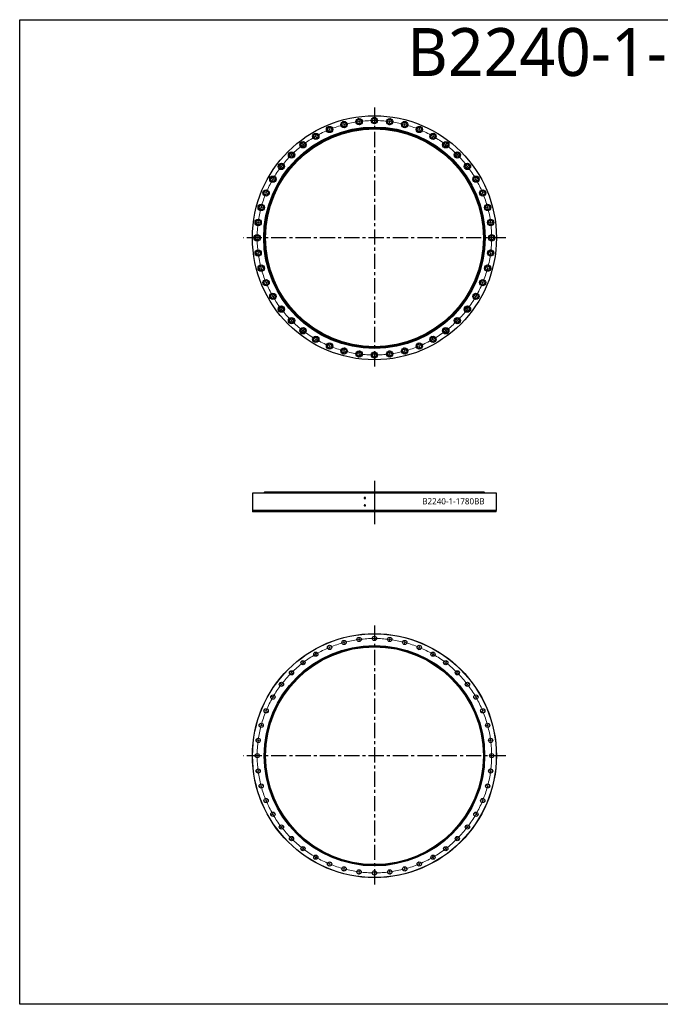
# Model space of a CAD drawing. Header units: millimetres. Extents: x 380 to 9724, y 8925 to 16107.
# Tile 1 of 3: x 380 to 5052, y 8925 to 16107. Entities that reach past the tile are written whole.
import ezdxf

# ---------------------------------------------------------------- set-up
doc = ezdxf.new("R2010")
doc.units = ezdxf.units.MM
doc.header["$LTSCALE"] = 50
doc.linetypes.add('CENTER', pattern=[10.16, 6.35, -1.27, 1.27, -1.27])

msp = doc.modelspace()

# ---------------------------------------------------------------- linework, layer by layer
at = {"linetype": 'CENTER', "ltscale": 0.35}
for p, q in [((2967.1, 15466.9), (2967.1, 13566)), ((3924.7, 14516.5), (2009.6, 14516.5)), ((2967.1, 11688.8), (2967.1, 9787.9)), ((3924.7, 10738.4), (2009.6, 10738.4))]:
    msp.add_line(p, q, dxfattribs=at)
at = {"color": 0, "linetype": 'Continuous', "lineweight": 18}
for p, q in [((2854.9, 15369.1), (2852.2, 15389.4)), ((2967.1, 15376.5), (2967.1, 15397)), ((2967.1, 15371.5), (2967.1, 15374)), ((2967.1, 15371.5), (2967.1, 15369)), ((3079.4, 15369.1), (3082.1, 15389.4)), ((2638, 15311), (2630.2, 15329.9)), ((2639.9, 15306.4), (2639, 15308.7)), ((2639.9, 15306.4), (2640.9, 15304.1)), ((2641.9, 15301.8), (2649.7, 15282.8)), ((2744.5, 15347.2), (2739.2, 15367)), ((2745.8, 15342.3), (2745.2, 15344.7)), ((2745.8, 15342.3), (2746.5, 15339.9)), ((2747.1, 15337.5), (2752.4, 15317.7)), ((2855.5, 15364.1), (2855.2, 15366.6)), ((2855.5, 15364.1), (2855.9, 15361.7)), ((2856.2, 15359.2), (2858.9, 15338.9)), ((2967.1, 15366.5), (2967.1, 15346)), ((3078.1, 15359.2), (3075.4, 15338.9)), ((3078.7, 15364.1), (3078.4, 15361.7)), ((3078.7, 15364.1), (3079.1, 15366.6)), ((3187.1, 15337.5), (3181.8, 15317.7)), ((3188.4, 15342.3), (3187.8, 15339.9)), ((3188.4, 15342.3), (3189.1, 15344.7)), ((3189.7, 15347.2), (3195, 15367)), ((3292.4, 15301.8), (3284.6, 15282.8)), ((3294.3, 15306.4), (3293.4, 15304.1)), ((3294.3, 15306.4), (3295.3, 15308.7)), ((3296.2, 15311), (3304.1, 15329.9)), ((2537.1, 15261.2), (2526.9, 15279)), ((2539.6, 15256.9), (2538.4, 15259.1)), ((2539.6, 15256.9), (2540.9, 15254.7)), ((2542.1, 15252.6), (2552.4, 15234.8)), ((3392.1, 15252.6), (3381.9, 15234.8)), ((3394.6, 15256.9), (3393.4, 15254.7)), ((3394.6, 15256.9), (3395.9, 15259.1)), ((3397.1, 15261.2), (3407.4, 15279)), ((2443.6, 15198.7), (2431.1, 15215)), ((2446.6, 15194.8), (2445.1, 15196.8)), ((2446.6, 15194.8), (2448.2, 15192.8)), ((2449.7, 15190.8), (2462.2, 15174.5)), ((3484.6, 15190.8), (3472.1, 15174.5)), ((3487.6, 15194.8), (3486.1, 15192.8)), ((3487.6, 15194.8), (3489.1, 15196.8)), ((3490.7, 15198.7), (3503.1, 15215)), ((2359, 15124.6), (2344.5, 15139.1)), ((2362.6, 15121), (2360.8, 15122.8)), ((2362.6, 15121), (2364.3, 15119.3)), ((2366.1, 15117.5), (2380.6, 15103)), ((3568.2, 15117.5), (3553.7, 15103)), ((3571.7, 15121), (3569.9, 15119.3)), ((3571.7, 15121), (3573.5, 15122.8)), ((3575.2, 15124.6), (3589.7, 15139.1)), ((2284.8, 15040), (2268.6, 15052.5)), ((2288.8, 15036.9), (2286.8, 15038.5)), ((2288.8, 15036.9), (2290.8, 15035.4)), ((2292.8, 15033.9), (2309, 15021.4)), ((3641.5, 15033.9), (3625.2, 15021.4)), ((3645.5, 15036.9), (3643.5, 15035.4)), ((3645.5, 15036.9), (3647.4, 15038.5)), ((3649.4, 15040), (3665.7, 15052.5)), ((2222.4, 14946.5), (2204.6, 14956.7)), ((2226.7, 14944), (2224.5, 14945.2)), ((2226.7, 14944), (2228.8, 14942.7)), ((2231, 14941.5), (2248.8, 14931.2)), ((3703.3, 14941.5), (3685.5, 14931.2)), ((3707.6, 14944), (3705.4, 14942.7)), ((3707.6, 14944), (3709.8, 14945.2)), ((3711.9, 14946.5), (3729.7, 14956.7)), ((2172.6, 14845.6), (2153.7, 14853.4)), ((2177.2, 14843.7), (2174.9, 14844.6)), ((2177.2, 14843.7), (2179.5, 14842.7)), ((2181.8, 14841.7), (2200.8, 14833.9)), ((3752.4, 14841.7), (3733.5, 14833.9)), ((3757.1, 14843.7), (3754.7, 14842.7)), ((3757.1, 14843.7), (3759.4, 14844.6)), ((3761.7, 14845.6), (3780.6, 14853.4)), ((2136.4, 14739), (2116.6, 14744.3)), ((2141.3, 14737.7), (2138.9, 14738.4)), ((2141.3, 14737.7), (2143.7, 14737.1)), ((2146.1, 14736.5), (2165.9, 14731.1)), ((3788.2, 14736.5), (3768.4, 14731.1)), ((3793, 14737.7), (3790.6, 14737.1)), ((3793, 14737.7), (3795.4, 14738.4)), ((3797.8, 14739), (3817.6, 14744.3)), ((2114.5, 14628.7), (2094.2, 14631.4)), ((2119.4, 14628.1), (2117, 14628.4)), ((2119.4, 14628.1), (2121.9, 14627.7)), ((2124.4, 14627.4), (2144.7, 14624.7)), ((3809.9, 14627.4), (3789.5, 14624.7)), ((3814.8, 14628.1), (3812.3, 14627.7)), ((3814.8, 14628.1), (3817.3, 14628.4)), ((3819.8, 14628.7), (3840.1, 14631.4)), ((2107.1, 14516.5), (2086.6, 14516.5)), ((2112.1, 14516.5), (2109.6, 14516.5)), ((2112.1, 14516.5), (2114.6, 14516.5)), ((2117.1, 14516.5), (2137.6, 14516.5)), ((3817.1, 14516.5), (3796.6, 14516.5)), ((3822.1, 14516.5), (3819.6, 14516.5)), ((3822.1, 14516.5), (3824.6, 14516.5)), ((3827.1, 14516.5), (3847.6, 14516.5)), ((2114.5, 14404.2), (2094.2, 14401.5)), ((2119.4, 14404.9), (2117, 14404.5)), ((2119.4, 14404.9), (2121.9, 14405.2)), ((2124.4, 14405.5), (2144.7, 14408.2)), ((3809.9, 14405.5), (3789.5, 14408.2)), ((3814.8, 14404.9), (3812.3, 14405.2)), ((3814.8, 14404.9), (3817.3, 14404.5)), ((3819.8, 14404.2), (3840.1, 14401.5)), ((2136.4, 14293.9), (2116.6, 14288.6)), ((2141.3, 14295.2), (2138.9, 14294.5)), ((2141.3, 14295.2), (2143.7, 14295.8)), ((2146.1, 14296.5), (2165.9, 14301.8)), ((3788.2, 14296.5), (3768.4, 14301.8)), ((3793, 14295.2), (3790.6, 14295.8)), ((3793, 14295.2), (3795.4, 14294.5)), ((3797.8, 14293.9), (3817.6, 14288.6)), ((2172.6, 14187.4), (2153.7, 14179.5)), ((2177.2, 14189.3), (2174.9, 14188.3)), ((2177.2, 14189.3), (2179.5, 14190.2)), ((2181.8, 14191.2), (2200.8, 14199)), ((3752.4, 14191.2), (3733.5, 14199)), ((3757.1, 14189.3), (3754.7, 14190.2)), ((3757.1, 14189.3), (3759.4, 14188.3)), ((3761.7, 14187.4), (3780.6, 14179.5)), ((2222.4, 14086.5), (2204.6, 14076.2)), ((2226.7, 14089), (2224.5, 14087.7)), ((2226.7, 14089), (2228.8, 14090.2)), ((2231, 14091.5), (2248.8, 14101.7)), ((3703.3, 14091.5), (3685.5, 14101.7)), ((3707.6, 14089), (3705.4, 14090.2)), ((3707.6, 14089), (3709.8, 14087.7)), ((3711.9, 14086.5), (3729.7, 14076.2)), ((2292.8, 13999), (2309, 14011.5)), ((3641.5, 13999), (3625.2, 14011.5)), ((2284.8, 13992.9), (2268.6, 13980.4)), ((2288.8, 13996), (2286.8, 13994.4)), ((2288.8, 13996), (2290.8, 13997.5)), ((3645.5, 13996), (3643.5, 13997.5)), ((3645.5, 13996), (3647.4, 13994.4)), ((3649.4, 13992.9), (3665.7, 13980.4)), ((2359, 13908.3), (2344.5, 13893.9)), ((2362.6, 13911.9), (2360.8, 13910.1)), ((2362.6, 13911.9), (2364.3, 13913.7)), ((2366.1, 13915.4), (2380.6, 13929.9)), ((3568.2, 13915.4), (3553.7, 13929.9)), ((3571.7, 13911.9), (3569.9, 13913.7)), ((3571.7, 13911.9), (3573.5, 13910.1)), ((3575.2, 13908.3), (3589.7, 13893.9)), ((2443.6, 13834.2), (2431.1, 13817.9)), ((2446.6, 13838.1), (2445.1, 13836.2)), ((2446.6, 13838.1), (2448.2, 13840.1)), ((2449.7, 13842.1), (2462.2, 13858.4)), ((2542.1, 13780.3), (2552.4, 13798.1)), ((3392.1, 13780.3), (3381.9, 13798.1)), ((3484.6, 13842.1), (3472.1, 13858.4)), ((3487.6, 13838.1), (3486.1, 13840.1)), ((3487.6, 13838.1), (3489.1, 13836.2)), ((3490.7, 13834.2), (3503.1, 13817.9)), ((2537.1, 13771.7), (2526.9, 13753.9)), ((2539.6, 13776), (2538.4, 13773.8)), ((2539.6, 13776), (2540.9, 13778.2)), ((2638, 13721.9), (2630.2, 13703)), ((2639.9, 13726.5), (2639, 13724.2)), ((2639.9, 13726.5), (2640.9, 13728.9)), ((2641.9, 13731.2), (2649.7, 13750.1)), ((3292.4, 13731.2), (3284.6, 13750.1)), ((3294.3, 13726.5), (3293.4, 13728.9)), ((3294.3, 13726.5), (3295.3, 13724.2)), ((3296.2, 13721.9), (3304.1, 13703)), ((3394.6, 13776), (3393.4, 13778.2)), ((3394.6, 13776), (3395.9, 13773.8)), ((3397.1, 13771.7), (3407.4, 13753.9)), ((2744.5, 13685.8), (2739.2, 13666)), ((2745.8, 13690.6), (2745.2, 13688.2)), ((2745.8, 13690.6), (2746.5, 13693)), ((2747.1, 13695.4), (2752.4, 13715.2)), ((2854.9, 13663.8), (2852.2, 13643.5)), ((2855.5, 13668.8), (2855.2, 13666.3)), ((2855.5, 13668.8), (2855.9, 13671.3)), ((2856.2, 13673.7), (2858.9, 13694.1)), ((2967.1, 13666.5), (2967.1, 13687)), ((2967.1, 13661.5), (2967.1, 13664)), ((2967.1, 13661.5), (2967.1, 13659)), ((2967.1, 13656.5), (2967.1, 13636)), ((3078.1, 13673.7), (3075.4, 13694.1)), ((3078.7, 13668.8), (3078.4, 13671.3)), ((3078.7, 13668.8), (3079.1, 13666.3)), ((3079.4, 13663.8), (3082.1, 13643.5)), ((3187.1, 13695.4), (3181.8, 13715.2)), ((3188.4, 13690.6), (3187.8, 13693)), ((3188.4, 13690.6), (3189.1, 13688.2)), ((3189.7, 13685.8), (3195, 13666)), ((2744.5, 11569.1), (2741.2, 11581.6)), ((2745.8, 11564.2), (2745.2, 11566.7)), ((2745.8, 11564.2), (2746.5, 11561.8)), ((2854.9, 11591), (2853.2, 11603.9)), ((2855.5, 11586.1), (2855.2, 11588.5)), ((2855.5, 11586.1), (2855.9, 11583.6)), ((2856.2, 11581.1), (2857.9, 11568.2)), ((2967.1, 11598.4), (2967.1, 11611.4)), ((2967.1, 11593.4), (2967.1, 11595.9)), ((2967.1, 11593.4), (2967.1, 11590.9)), ((2967.1, 11588.4), (2967.1, 11575.4)), ((3078.1, 11581.1), (3076.4, 11568.2)), ((3078.7, 11586.1), (3078.4, 11583.6)), ((3078.7, 11586.1), (3079.1, 11588.5)), ((3079.4, 11591), (3081.1, 11603.9)), ((3188.4, 11564.2), (3187.8, 11561.8)), ((3188.4, 11564.2), (3189.1, 11566.7)), ((3189.7, 11569.1), (3193.1, 11581.6)), ((2537.1, 11483.2), (2530.6, 11494.4)), ((2638, 11532.9), (2633.1, 11544.9)), ((2639.9, 11528.3), (2639, 11530.6)), ((2639.9, 11528.3), (2640.9, 11526)), ((2641.9, 11523.7), (2646.8, 11511.7)), ((2747.1, 11559.4), (2750.5, 11546.9)), ((3187.1, 11559.4), (3183.8, 11546.9)), ((3292.4, 11523.7), (3287.4, 11511.7)), ((3294.3, 11528.3), (3293.4, 11526)), ((3294.3, 11528.3), (3295.3, 11530.6)), ((3296.2, 11532.9), (3301.2, 11544.9)), ((3397.1, 11483.2), (3403.6, 11494.4)), ((2443.6, 11420.7), (2435.7, 11431)), ((2539.6, 11478.8), (2538.4, 11481)), ((2539.6, 11478.8), (2540.9, 11476.7)), ((2542.1, 11474.5), (2548.6, 11463.2)), ((3392.1, 11474.5), (3385.6, 11463.2)), ((3394.6, 11478.8), (3393.4, 11476.7)), ((3394.6, 11478.8), (3395.9, 11481)), ((3490.7, 11420.7), (3498.6, 11431)), ((2359, 11346.5), (2349.8, 11355.7)), ((2446.6, 11416.7), (2445.1, 11418.7)), ((2446.6, 11416.7), (2448.2, 11414.7)), ((2449.7, 11412.7), (2457.6, 11402.4)), ((3484.6, 11412.7), (3476.7, 11402.4)), ((3487.6, 11416.7), (3486.1, 11414.7)), ((3487.6, 11416.7), (3489.1, 11418.7)), ((3575.2, 11346.5), (3584.4, 11355.7)), ((2362.6, 11342.9), (2360.8, 11344.7)), ((2362.6, 11342.9), (2364.3, 11341.2)), ((2366.1, 11339.4), (2375.3, 11330.2)), ((3568.2, 11339.4), (3559, 11330.2)), ((3571.7, 11342.9), (3569.9, 11341.2)), ((3571.7, 11342.9), (3573.5, 11344.7)), ((2284.8, 11261.9), (2274.5, 11269.8)), ((2288.8, 11258.9), (2286.8, 11260.4)), ((2288.8, 11258.9), (2290.8, 11257.3)), ((2292.8, 11255.8), (2303.1, 11247.9)), ((3641.5, 11255.8), (3631.2, 11247.9)), ((3645.5, 11258.9), (3643.5, 11257.3)), ((3645.5, 11258.9), (3647.4, 11260.4)), ((3649.4, 11261.9), (3659.7, 11269.8)), ((2222.4, 11168.4), (2211.1, 11174.9)), ((2226.7, 11165.9), (2224.5, 11167.1)), ((2226.7, 11165.9), (2228.8, 11164.6)), ((2231, 11163.4), (2242.3, 11156.9)), ((3703.3, 11163.4), (3692, 11156.9)), ((3707.6, 11165.9), (3705.4, 11164.6)), ((3707.6, 11165.9), (3709.8, 11167.1)), ((3711.9, 11168.4), (3723.2, 11174.9)), ((2172.6, 11067.5), (2160.6, 11072.5)), ((2177.2, 11065.6), (2174.9, 11066.5)), ((2177.2, 11065.6), (2179.5, 11064.6)), ((2181.8, 11063.7), (2193.8, 11058.7)), ((3752.4, 11063.7), (3740.4, 11058.7)), ((3757.1, 11065.6), (3754.7, 11064.6)), ((3757.1, 11065.6), (3759.4, 11066.5)), ((3761.7, 11067.5), (3773.7, 11072.5)), ((2136.4, 10961), (2123.9, 10964.3)), ((2141.3, 10959.7), (2138.9, 10960.3)), ((2141.3, 10959.7), (2143.7, 10959)), ((2146.1, 10958.4), (2158.7, 10955)), ((3788.2, 10958.4), (3775.6, 10955)), ((3793, 10959.7), (3790.6, 10959)), ((3793, 10959.7), (3795.4, 10960.3)), ((3797.8, 10961), (3810.4, 10964.3)), ((2114.5, 10850.6), (2101.6, 10852.3)), ((2119.4, 10850), (2117, 10850.3)), ((2119.4, 10850), (2121.9, 10849.6)), ((2124.4, 10849.3), (2137.3, 10847.6)), ((3809.9, 10849.3), (3797, 10847.6)), ((3814.8, 10850), (3812.3, 10849.6)), ((3814.8, 10850), (3817.3, 10850.3)), ((3819.8, 10850.6), (3832.7, 10852.3)), ((2107.1, 10738.4), (2094.1, 10738.4)), ((2112.1, 10738.4), (2109.6, 10738.4)), ((2112.1, 10738.4), (2114.6, 10738.4)), ((2117.1, 10738.4), (2130.1, 10738.4)), ((3817.1, 10738.4), (3804.1, 10738.4)), ((3822.1, 10738.4), (3819.6, 10738.4)), ((3822.1, 10738.4), (3824.6, 10738.4)), ((3827.1, 10738.4), (3840.1, 10738.4)), ((2114.5, 10626.1), (2101.6, 10624.4)), ((2119.4, 10626.8), (2117, 10626.4)), ((2119.4, 10626.8), (2121.9, 10627.1)), ((2124.4, 10627.4), (2137.3, 10629.1)), ((3809.9, 10627.4), (3797, 10629.1)), ((3814.8, 10626.8), (3812.3, 10627.1)), ((3814.8, 10626.8), (3817.3, 10626.4)), ((3819.8, 10626.1), (3832.7, 10624.4)), ((2136.4, 10515.8), (2123.9, 10512.4)), ((2141.3, 10517.1), (2138.9, 10516.4)), ((2141.3, 10517.1), (2143.7, 10517.7)), ((2146.1, 10518.4), (2158.7, 10521.7)), ((3788.2, 10518.4), (3775.6, 10521.7)), ((3793, 10517.1), (3790.6, 10517.7)), ((3793, 10517.1), (3795.4, 10516.4)), ((3797.8, 10515.8), (3810.4, 10512.4)), ((2181.8, 10413.1), (2193.8, 10418.1)), ((3752.4, 10413.1), (3740.4, 10418.1)), ((2172.6, 10409.3), (2160.6, 10404.3)), ((2177.2, 10411.2), (2174.9, 10410.2)), ((2177.2, 10411.2), (2179.5, 10412.1)), ((3757.1, 10411.2), (3754.7, 10412.1)), ((3757.1, 10411.2), (3759.4, 10410.2)), ((3761.7, 10409.3), (3773.7, 10404.3)), ((2222.4, 10308.4), (2211.1, 10301.9)), ((2226.7, 10310.9), (2224.5, 10309.6)), ((2226.7, 10310.9), (2228.8, 10312.1)), ((2231, 10313.4), (2242.3, 10319.9)), ((3703.3, 10313.4), (3692, 10319.9)), ((3707.6, 10310.9), (3705.4, 10312.1)), ((3707.6, 10310.9), (3709.8, 10309.6)), ((3711.9, 10308.4), (3723.2, 10301.9)), ((2284.8, 10214.8), (2274.5, 10206.9)), ((2288.8, 10217.9), (2286.8, 10216.4)), ((2288.8, 10217.9), (2290.8, 10219.4)), ((2292.8, 10220.9), (2303.1, 10228.8)), ((3641.5, 10220.9), (3631.2, 10228.8)), ((3645.5, 10217.9), (3643.5, 10219.4)), ((3645.5, 10217.9), (3647.4, 10216.4)), ((3649.4, 10214.8), (3659.7, 10206.9)), ((2359, 10130.3), (2349.8, 10121.1)), ((2362.6, 10133.8), (2360.8, 10132)), ((2362.6, 10133.8), (2364.3, 10135.6)), ((2366.1, 10137.3), (2375.3, 10146.5)), ((3568.2, 10137.3), (3559, 10146.5)), ((3571.7, 10133.8), (3569.9, 10135.6)), ((3571.7, 10133.8), (3573.5, 10132)), ((3575.2, 10130.3), (3584.4, 10121.1)), ((2443.6, 10056.1), (2435.7, 10045.8)), ((2446.6, 10060.1), (2445.1, 10058.1)), ((2446.6, 10060.1), (2448.2, 10062)), ((2449.7, 10064), (2457.6, 10074.3)), ((3484.6, 10064), (3476.7, 10074.3)), ((3487.6, 10060.1), (3486.1, 10062)), ((3487.6, 10060.1), (3489.1, 10058.1)), ((3490.7, 10056.1), (3498.6, 10045.8)), ((2537.1, 9993.6), (2530.6, 9982.3)), ((2539.6, 9997.9), (2538.4, 9995.8)), ((2539.6, 9997.9), (2540.9, 10000.1)), ((2542.1, 10002.2), (2548.6, 10013.5)), ((3392.1, 10002.2), (3385.6, 10013.5)), ((3394.6, 9997.9), (3393.4, 10000.1)), ((3394.6, 9997.9), (3395.9, 9995.8)), ((3397.1, 9993.6), (3403.6, 9982.3)), ((2638, 9943.8), (2633.1, 9931.8)), ((2639.9, 9948.5), (2639, 9946.1)), ((2639.9, 9948.5), (2640.9, 9950.8)), ((2641.9, 9953.1), (2646.8, 9965.1)), ((2745.8, 9912.5), (2745.2, 9910.1)), ((2745.8, 9912.5), (2746.5, 9914.9)), ((2747.1, 9917.3), (2750.5, 9929.9)), ((3187.1, 9917.3), (3183.8, 9929.9)), ((3188.4, 9912.5), (3187.8, 9914.9)), ((3188.4, 9912.5), (3189.1, 9910.1)), ((3292.4, 9953.1), (3287.4, 9965.1)), ((3294.3, 9948.5), (3293.4, 9950.8)), ((3294.3, 9948.5), (3295.3, 9946.1)), ((3296.2, 9943.8), (3301.2, 9931.8)), ((2744.5, 9907.7), (2741.2, 9895.1)), ((2854.9, 9885.7), (2853.2, 9872.8)), ((2855.5, 9890.7), (2855.2, 9888.2)), ((2855.5, 9890.7), (2855.9, 9893.2)), ((2856.2, 9895.6), (2857.9, 9908.5)), ((2967.1, 9888.4), (2967.1, 9901.4)), ((2967.1, 9883.4), (2967.1, 9885.9)), ((2967.1, 9883.4), (2967.1, 9880.9)), ((2967.1, 9878.4), (2967.1, 9865.4)), ((3078.1, 9895.6), (3076.4, 9908.5)), ((3078.7, 9890.7), (3078.4, 9893.2)), ((3078.7, 9890.7), (3079.1, 9888.2)), ((3079.4, 9885.7), (3081.1, 9872.8)), ((3189.7, 9907.7), (3193.1, 9895.1))]:
    msp.add_line(p, q, dxfattribs=at)
at = {"color": 7, "linetype": 'Continuous', "lineweight": 25}
for p, q in [((3041.4, 15403.4), (3041.4, 15403.4)), ((2892.8, 13629.6), (2892.8, 13629.6)), ((2077.1, 12653.1), (2077.1, 12527.1)), ((3857.1, 12653.1), (2077.1, 12653.1)), ((2165.6, 12659.6), (2159.6, 12653.2)), ((3774.6, 12653.2), (2159.6, 12653.2)), ((3768.6, 12659.6), (2165.6, 12659.6)), ((3774.6, 12653.2), (3768.6, 12659.6)), ((3857.1, 12527.1), (3857.1, 12653.1)), ((3857.1, 12527.1), (2077.1, 12527.1)), ((2078.1, 12527.1), (2078.1, 12517.1)), ((3856.1, 12517.1), (2078.1, 12517.1)), ((3856.1, 12517.1), (3856.1, 12527.1)), ((2892.8, 11625.3), (2892.8, 11625.3)), ((3041.4, 9851.5), (3041.4, 9851.5))]:
    msp.add_line(p, q, dxfattribs=at)
at = {"lineweight": 25}
msp.add_line((2967.1, 12744.6), (2967.1, 12427.3), dxfattribs=at)
msp.add_lwpolyline([(380.1, 16107.4), (9724.2, 16107.4), (9724.2, 8924.8), (380.1, 8924.8)], close=True)
at = {"color": 7, "linetype": 'Continuous', "lineweight": 25}
for centre, radius in [((2967.1, 14516.5), 890), ((2855.5, 15364.1), 23), ((2855.5, 15364.1), 15.5), ((2967.1, 15371.5), 23), ((2967.1, 15371.5), 15.5), ((3078.7, 15364.1), 23), ((3078.7, 15364.1), 15.5), ((2967.1, 14516.5), 807.5), ((2967.1, 14516.5), 801.5), ((2967.1, 14516.5), 794.5), ((2639.9, 15306.4), 23), ((2639.9, 15306.4), 15.5), ((2745.8, 15342.3), 23), ((2745.8, 15342.3), 15.5), ((3188.4, 15342.3), 23), ((3188.4, 15342.3), 15.5), ((3294.3, 15306.4), 23), ((3294.3, 15306.4), 15.5), ((2539.6, 15256.9), 23), ((2539.6, 15256.9), 15.5), ((3394.6, 15256.9), 23), ((3394.6, 15256.9), 15.5), ((2446.6, 15194.8), 23), ((2446.6, 15194.8), 15.5), ((3487.6, 15194.8), 23), ((3487.6, 15194.8), 15.5), ((2362.6, 15121), 23), ((2362.6, 15121), 15.5), ((3571.7, 15121), 23), ((3571.7, 15121), 15.5), ((2288.8, 15036.9), 23), ((2288.8, 15036.9), 15.5), ((3645.5, 15036.9), 23), ((3645.5, 15036.9), 15.5), ((2226.7, 14944), 23), ((2226.7, 14944), 15.5), ((3707.6, 14944), 23), ((3707.6, 14944), 15.5), ((2177.2, 14843.7), 23), ((2177.2, 14843.7), 15.5), ((3757.1, 14843.7), 23), ((3757.1, 14843.7), 15.5), ((2141.3, 14737.7), 23), ((2141.3, 14737.7), 15.5), ((3793, 14737.7), 23), ((3793, 14737.7), 15.5), ((2119.4, 14628.1), 23), ((2119.4, 14628.1), 15.5), ((3814.8, 14628.1), 23), ((3814.8, 14628.1), 15.5), ((2112.1, 14516.5), 23), ((2112.1, 14516.5), 15.5), ((3822.1, 14516.5), 23), ((3822.1, 14516.5), 15.5), ((2119.4, 14404.9), 23), ((2119.4, 14404.9), 15.5), ((3814.8, 14404.9), 23), ((3814.8, 14404.9), 15.5), ((2141.3, 14295.2), 23), ((2141.3, 14295.2), 15.5), ((3793, 14295.2), 23), ((3793, 14295.2), 15.5), ((2177.2, 14189.3), 23), ((2177.2, 14189.3), 15.5), ((3757.1, 14189.3), 23), ((3757.1, 14189.3), 15.5), ((2226.7, 14089), 23), ((2226.7, 14089), 15.5), ((3707.6, 14089), 23), ((3707.6, 14089), 15.5), ((2288.8, 13996), 23), ((2288.8, 13996), 15.5), ((3645.5, 13996), 23), ((3645.5, 13996), 15.5), ((2362.6, 13911.9), 23), ((3571.7, 13911.9), 23), ((2362.6, 13911.9), 15.5), ((3571.7, 13911.9), 15.5), ((2446.6, 13838.1), 23), ((2446.6, 13838.1), 15.5), ((2539.6, 13776), 23), ((2539.6, 13776), 15.5), ((3394.6, 13776), 23), ((3394.6, 13776), 15.5), ((3487.6, 13838.1), 23), ((3487.6, 13838.1), 15.5), ((2639.9, 13726.5), 23), ((2639.9, 13726.5), 15.5), ((3294.3, 13726.5), 23), ((3294.3, 13726.5), 15.5), ((2745.8, 13690.6), 23), ((2745.8, 13690.6), 15.5), ((2855.5, 13668.8), 23), ((2855.5, 13668.8), 15.5), ((2967.1, 13661.5), 23), ((2967.1, 13661.5), 15.5), ((3078.7, 13668.8), 23), ((3078.7, 13668.8), 15.5), ((3188.4, 13690.6), 23), ((3188.4, 13690.6), 15.5), ((2967.1, 10738.4), 890), ((2967.1, 10738.4), 889), ((2745.8, 11564.2), 15.5), ((2855.5, 11586.1), 15.5), ((2967.1, 11593.4), 15.5), ((3078.7, 11586.1), 15.5), ((3188.4, 11564.2), 15.5), ((2967.1, 10738.4), 804), ((2967.1, 10738.4), 803.5), ((2967.1, 10738.4), 797.5), ((2967.1, 10738.4), 794.5), ((2539.6, 11478.8), 15.5), ((2639.9, 11528.3), 15.5), ((3294.3, 11528.3), 15.5), ((3394.6, 11478.8), 15.5), ((2446.6, 11416.7), 15.5), ((3487.6, 11416.7), 15.5), ((2362.6, 11342.9), 15.5), ((3571.7, 11342.9), 15.5), ((2288.8, 11258.9), 15.5), ((3645.5, 11258.9), 15.5), ((2226.7, 11165.9), 15.5), ((3707.6, 11165.9), 15.5), ((2177.2, 11065.6), 15.5), ((3757.1, 11065.6), 15.5), ((2141.3, 10959.7), 15.5), ((3793, 10959.7), 15.5), ((2119.4, 10850), 15.5), ((3814.8, 10850), 15.5), ((2112.1, 10738.4), 15.5), ((3822.1, 10738.4), 15.5), ((2119.4, 10626.8), 15.5), ((3814.8, 10626.8), 15.5), ((2141.3, 10517.1), 15.5), ((3793, 10517.1), 15.5), ((2177.2, 10411.2), 15.5), ((3757.1, 10411.2), 15.5), ((2226.7, 10310.9), 15.5), ((3707.6, 10310.9), 15.5), ((2288.8, 10217.9), 15.5), ((3645.5, 10217.9), 15.5), ((2362.6, 10133.8), 15.5), ((3571.7, 10133.8), 15.5), ((2446.6, 10060.1), 15.5), ((3487.6, 10060.1), 15.5), ((2539.6, 9997.9), 15.5), ((3394.6, 9997.9), 15.5), ((2639.9, 9948.5), 15.5), ((2745.8, 9912.5), 15.5), ((3188.4, 9912.5), 15.5), ((3294.3, 9948.5), 15.5), ((2855.5, 9890.7), 15.5), ((2967.1, 9883.4), 15.5), ((3078.7, 9890.7), 15.5)]:
    msp.add_circle(centre, radius, dxfattribs=at)
at = {"color": 0, "linetype": 'Continuous', "lineweight": 18}
for centre, start, end in [((2967.1, 14516.5), 90.33506, 97.16494), ((2967.1, 14516.5), 90, 90.16753), ((2967.1, 14516.5), 89.83247, 90), ((2967.1, 14516.5), 82.83506, 89.66494), ((2967.1, 14516.5), 112.83506, 119.66494), ((2967.1, 14516.5), 112.5, 112.66753), ((2967.1, 14516.5), 112.33247, 112.5), ((2967.1, 14516.5), 105.33506, 112.16494), ((2967.1, 14516.5), 105, 105.16753), ((2967.1, 14516.5), 104.83247, 105), ((2967.1, 14516.5), 97.83506, 104.66494), ((2967.1, 14516.5), 97.5, 97.66753), ((2967.1, 14516.5), 97.33247, 97.5), ((2967.1, 14516.5), 82.5, 82.66753), ((2967.1, 14516.5), 82.33247, 82.5), ((2967.1, 14516.5), 75.33506, 82.16494), ((2967.1, 14516.5), 75, 75.16753), ((2967.1, 14516.5), 74.83247, 75), ((2967.1, 14516.5), 67.83506, 74.66494), ((2967.1, 14516.5), 67.5, 67.66753), ((2967.1, 14516.5), 67.33247, 67.5), ((2967.1, 14516.5), 60.33506, 67.16494), ((2967.1, 14516.5), 120.33506, 127.16494), ((2967.1, 14516.5), 120, 120.16753), ((2967.1, 14516.5), 119.83247, 120), ((2967.1, 14516.5), 60, 60.16753), ((2967.1, 14516.5), 59.83247, 60), ((2967.1, 14516.5), 52.83506, 59.66494), ((2967.1, 14516.5), 127.83506, 134.66494), ((2967.1, 14516.5), 127.5, 127.66753), ((2967.1, 14516.5), 127.33247, 127.5), ((2967.1, 14516.5), 52.5, 52.66753), ((2967.1, 14516.5), 52.33247, 52.5), ((2967.1, 14516.5), 45.33506, 52.16494), ((2967.1, 14516.5), 135.33506, 142.16494), ((2967.1, 14516.5), 135, 135.16753), ((2967.1, 14516.5), 134.83247, 135), ((2967.1, 14516.5), 45, 45.16753), ((2967.1, 14516.5), 44.83247, 45), ((2967.1, 14516.5), 37.83506, 44.66494), ((2967.1, 14516.5), 142.83506, 149.66494), ((2967.1, 14516.5), 142.5, 142.66753), ((2967.1, 14516.5), 142.33247, 142.5), ((2967.1, 14516.5), 37.5, 37.66753), ((2967.1, 14516.5), 37.33247, 37.5), ((2967.1, 14516.5), 30.33506, 37.16494), ((2967.1, 14516.5), 150, 150.16753), ((2967.1, 14516.5), 149.83247, 150), ((2967.1, 14516.5), 30, 30.16753), ((2967.1, 14516.5), 29.83247, 30), ((2967.1, 14516.5), 150.33506, 157.16494), ((2967.1, 14516.5), 22.83506, 29.66494), ((2967.1, 14516.5), 157.83506, 164.66494), ((2967.1, 14516.5), 157.5, 157.66753), ((2967.1, 14516.5), 157.33247, 157.5), ((2967.1, 14516.5), 22.5, 22.66753), ((2967.1, 14516.5), 22.33247, 22.5), ((2967.1, 14516.5), 15.33506, 22.16494), ((2967.1, 14516.5), 165.33506, 172.16494), ((2967.1, 14516.5), 165, 165.16753), ((2967.1, 14516.5), 164.83247, 165), ((2967.1, 14516.5), 15, 15.16753), ((2967.1, 14516.5), 14.83247, 15), ((2967.1, 14516.5), 7.83506, 14.66494), ((2967.1, 14516.5), 172.83506, 179.66494), ((2967.1, 14516.5), 172.5, 172.66753), ((2967.1, 14516.5), 172.33247, 172.5), ((2967.1, 14516.5), 7.5, 7.66753), ((2967.1, 14516.5), 7.33247, 7.5), ((2967.1, 14516.5), 0.33506, 7.16494), ((2967.1, 14516.5), 179.83247, 180), ((2967.1, 14516.5), 180, 180.16753), ((2967.1, 14516.5), 180.33506, 187.16494), ((2967.1, 14516.5), 352.83506, 359.66494), ((2967.1, 14516.5), 0, 0.16753), ((2967.1, 14516.5), 359.83247, 0), ((2967.1, 14516.5), 187.33247, 187.5), ((2967.1, 14516.5), 187.5, 187.66753), ((2967.1, 14516.5), 187.83506, 194.66494), ((2967.1, 14516.5), 345.33506, 352.16494), ((2967.1, 14516.5), 352.33247, 352.5), ((2967.1, 14516.5), 352.5, 352.66753), ((2967.1, 14516.5), 194.83247, 195), ((2967.1, 14516.5), 195, 195.16753), ((2967.1, 14516.5), 344.83247, 345), ((2967.1, 14516.5), 345, 345.16753), ((2967.1, 14516.5), 195.33506, 202.16494), ((2967.1, 14516.5), 337.83506, 344.66494), ((2967.1, 14516.5), 202.33247, 202.5), ((2967.1, 14516.5), 202.5, 202.66753), ((2967.1, 14516.5), 202.83506, 209.66494), ((2967.1, 14516.5), 330.33506, 337.16494), ((2967.1, 14516.5), 337.33247, 337.5), ((2967.1, 14516.5), 337.5, 337.66753), ((2967.1, 14516.5), 209.83247, 210), ((2967.1, 14516.5), 210, 210.16753), ((2967.1, 14516.5), 210.33506, 217.16494), ((2967.1, 14516.5), 322.83506, 329.66494), ((2967.1, 14516.5), 329.83247, 330), ((2967.1, 14516.5), 330, 330.16753), ((2967.1, 14516.5), 217.33247, 217.5), ((2967.1, 14516.5), 217.5, 217.66753), ((2967.1, 14516.5), 217.83506, 224.66494), ((2967.1, 14516.5), 315.33506, 322.16494), ((2967.1, 14516.5), 322.33247, 322.5), ((2967.1, 14516.5), 322.5, 322.66753), ((2967.1, 14516.5), 224.83247, 225), ((2967.1, 14516.5), 225, 225.16753), ((2967.1, 14516.5), 225.33506, 232.16494), ((2967.1, 14516.5), 307.83506, 314.66494), ((2967.1, 14516.5), 314.83247, 315), ((2967.1, 14516.5), 315, 315.16753), ((2967.1, 14516.5), 232.33247, 232.5), ((2967.1, 14516.5), 232.5, 232.66753), ((2967.1, 14516.5), 232.83506, 239.66494), ((2967.1, 14516.5), 300.33506, 307.16494), ((2967.1, 14516.5), 307.33247, 307.5), ((2967.1, 14516.5), 307.5, 307.66753), ((2967.1, 14516.5), 239.83247, 240), ((2967.1, 14516.5), 240, 240.16753), ((2967.1, 14516.5), 240.33506, 247.16494), ((2967.1, 14516.5), 247.33247, 247.5), ((2967.1, 14516.5), 247.5, 247.66753), ((2967.1, 14516.5), 247.83506, 254.66494), ((2967.1, 14516.5), 285.33506, 292.16494), ((2967.1, 14516.5), 292.33247, 292.5), ((2967.1, 14516.5), 292.5, 292.66753), ((2967.1, 14516.5), 292.83506, 299.66494), ((2967.1, 14516.5), 299.83247, 300), ((2967.1, 14516.5), 300, 300.16753), ((2967.1, 14516.5), 254.83247, 255), ((2967.1, 14516.5), 255, 255.16753), ((2967.1, 14516.5), 255.33506, 262.16494), ((2967.1, 14516.5), 262.33247, 262.5), ((2967.1, 14516.5), 262.5, 262.66753), ((2967.1, 14516.5), 262.83506, 269.66494), ((2967.1, 14516.5), 269.83247, 270), ((2967.1, 14516.5), 270, 270.16753), ((2967.1, 14516.5), 270.33506, 277.16494), ((2967.1, 14516.5), 277.33247, 277.5), ((2967.1, 14516.5), 277.5, 277.66753), ((2967.1, 14516.5), 277.83506, 284.66494), ((2967.1, 14516.5), 284.83247, 285), ((2967.1, 14516.5), 285, 285.16753), ((2967.1, 10738.4), 105, 105.16753), ((2967.1, 10738.4), 104.83247, 105), ((2967.1, 10738.4), 97.83506, 104.66494), ((2967.1, 10738.4), 97.5, 97.66753), ((2967.1, 10738.4), 97.33247, 97.5), ((2967.1, 10738.4), 90.33506, 97.16494), ((2967.1, 10738.4), 90, 90.16753), ((2967.1, 10738.4), 89.83247, 90), ((2967.1, 10738.4), 82.83506, 89.66494), ((2967.1, 10738.4), 82.5, 82.66753), ((2967.1, 10738.4), 82.33247, 82.5), ((2967.1, 10738.4), 75.33506, 82.16494), ((2967.1, 10738.4), 75, 75.16753), ((2967.1, 10738.4), 74.83247, 75), ((2967.1, 10738.4), 112.83506, 119.66494), ((2967.1, 10738.4), 112.5, 112.66753), ((2967.1, 10738.4), 112.33247, 112.5), ((2967.1, 10738.4), 105.33506, 112.16494), ((2967.1, 10738.4), 67.83506, 74.66494), ((2967.1, 10738.4), 67.5, 67.66753), ((2967.1, 10738.4), 67.33247, 67.5), ((2967.1, 10738.4), 60.33506, 67.16494), ((2967.1, 10738.4), 120.33506, 127.16494), ((2967.1, 10738.4), 120, 120.16753), ((2967.1, 10738.4), 119.83247, 120), ((2967.1, 10738.4), 60, 60.16753), ((2967.1, 10738.4), 59.83247, 60), ((2967.1, 10738.4), 52.83506, 59.66494), ((2967.1, 10738.4), 127.83506, 134.66494), ((2967.1, 10738.4), 127.5, 127.66753), ((2967.1, 10738.4), 127.33247, 127.5), ((2967.1, 10738.4), 52.5, 52.66753), ((2967.1, 10738.4), 52.33247, 52.5), ((2967.1, 10738.4), 45.33506, 52.16494), ((2967.1, 10738.4), 135.33506, 142.16494), ((2967.1, 10738.4), 135, 135.16753), ((2967.1, 10738.4), 134.83247, 135), ((2967.1, 10738.4), 45, 45.16753), ((2967.1, 10738.4), 44.83247, 45), ((2967.1, 10738.4), 37.83506, 44.66494), ((2967.1, 10738.4), 142.83506, 149.66494), ((2967.1, 10738.4), 142.5, 142.66753), ((2967.1, 10738.4), 142.33247, 142.5), ((2967.1, 10738.4), 37.5, 37.66753), ((2967.1, 10738.4), 37.33247, 37.5), ((2967.1, 10738.4), 30.33506, 37.16494), ((2967.1, 10738.4), 150.33506, 157.16494), ((2967.1, 10738.4), 150, 150.16753), ((2967.1, 10738.4), 149.83247, 150), ((2967.1, 10738.4), 30, 30.16753), ((2967.1, 10738.4), 29.83247, 30), ((2967.1, 10738.4), 22.83506, 29.66494), ((2967.1, 10738.4), 157.5, 157.66753), ((2967.1, 10738.4), 157.33247, 157.5), ((2967.1, 10738.4), 22.5, 22.66753), ((2967.1, 10738.4), 22.33247, 22.5), ((2967.1, 10738.4), 157.83506, 164.66494), ((2967.1, 10738.4), 15.33506, 22.16494), ((2967.1, 10738.4), 165.33506, 172.16494), ((2967.1, 10738.4), 165, 165.16753), ((2967.1, 10738.4), 164.83247, 165), ((2967.1, 10738.4), 15, 15.16753), ((2967.1, 10738.4), 14.83247, 15), ((2967.1, 10738.4), 7.83506, 14.66494), ((2967.1, 10738.4), 172.5, 172.66753), ((2967.1, 10738.4), 172.33247, 172.5), ((2967.1, 10738.4), 7.5, 7.66753), ((2967.1, 10738.4), 7.33247, 7.5), ((2967.1, 10738.4), 172.83506, 179.66494), ((2967.1, 10738.4), 0.33506, 7.16494), ((2967.1, 10738.4), 179.83247, 180), ((2967.1, 10738.4), 180, 180.16753), ((2967.1, 10738.4), 180.33506, 187.16494), ((2967.1, 10738.4), 352.83506, 359.66494), ((2967.1, 10738.4), 0, 0.16753), ((2967.1, 10738.4), 359.83247, 0), ((2967.1, 10738.4), 187.33247, 187.5), ((2967.1, 10738.4), 187.5, 187.66753), ((2967.1, 10738.4), 187.83506, 194.66494), ((2967.1, 10738.4), 345.33506, 352.16494), ((2967.1, 10738.4), 352.33247, 352.5), ((2967.1, 10738.4), 352.5, 352.66753), ((2967.1, 10738.4), 194.83247, 195), ((2967.1, 10738.4), 195, 195.16753), ((2967.1, 10738.4), 195.33506, 202.16494), ((2967.1, 10738.4), 337.83506, 344.66494), ((2967.1, 10738.4), 344.83247, 345), ((2967.1, 10738.4), 345, 345.16753), ((2967.1, 10738.4), 202.33247, 202.5), ((2967.1, 10738.4), 202.5, 202.66753), ((2967.1, 10738.4), 202.83506, 209.66494), ((2967.1, 10738.4), 330.33506, 337.16494), ((2967.1, 10738.4), 337.33247, 337.5), ((2967.1, 10738.4), 337.5, 337.66753), ((2967.1, 10738.4), 209.83247, 210), ((2967.1, 10738.4), 210, 210.16753), ((2967.1, 10738.4), 210.33506, 217.16494), ((2967.1, 10738.4), 322.83506, 329.66494), ((2967.1, 10738.4), 329.83247, 330), ((2967.1, 10738.4), 330, 330.16753), ((2967.1, 10738.4), 217.33247, 217.5), ((2967.1, 10738.4), 217.5, 217.66753), ((2967.1, 10738.4), 217.83506, 224.66494), ((2967.1, 10738.4), 315.33506, 322.16494), ((2967.1, 10738.4), 322.33247, 322.5), ((2967.1, 10738.4), 322.5, 322.66753), ((2967.1, 10738.4), 224.83247, 225), ((2967.1, 10738.4), 225, 225.16753), ((2967.1, 10738.4), 225.33506, 232.16494), ((2967.1, 10738.4), 307.83506, 314.66494), ((2967.1, 10738.4), 314.83247, 315), ((2967.1, 10738.4), 315, 315.16753), ((2967.1, 10738.4), 232.33247, 232.5), ((2967.1, 10738.4), 232.5, 232.66753), ((2967.1, 10738.4), 232.83506, 239.66494), ((2967.1, 10738.4), 300.33506, 307.16494), ((2967.1, 10738.4), 307.33247, 307.5), ((2967.1, 10738.4), 307.5, 307.66753), ((2967.1, 10738.4), 239.83247, 240), ((2967.1, 10738.4), 240, 240.16753), ((2967.1, 10738.4), 240.33506, 247.16494), ((2967.1, 10738.4), 292.83506, 299.66494), ((2967.1, 10738.4), 299.83247, 300), ((2967.1, 10738.4), 300, 300.16753), ((2967.1, 10738.4), 247.33247, 247.5), ((2967.1, 10738.4), 247.5, 247.66753), ((2967.1, 10738.4), 247.83506, 254.66494), ((2967.1, 10738.4), 254.83247, 255), ((2967.1, 10738.4), 255, 255.16753), ((2967.1, 10738.4), 284.83247, 285), ((2967.1, 10738.4), 285, 285.16753), ((2967.1, 10738.4), 285.33506, 292.16494), ((2967.1, 10738.4), 292.33247, 292.5), ((2967.1, 10738.4), 292.5, 292.66753), ((2967.1, 10738.4), 255.33506, 262.16494), ((2967.1, 10738.4), 262.33247, 262.5), ((2967.1, 10738.4), 262.5, 262.66753), ((2967.1, 10738.4), 262.83506, 269.66494), ((2967.1, 10738.4), 269.83247, 270), ((2967.1, 10738.4), 270, 270.16753), ((2967.1, 10738.4), 270.33506, 277.16494), ((2967.1, 10738.4), 277.33247, 277.5), ((2967.1, 10738.4), 277.5, 277.66753), ((2967.1, 10738.4), 277.83506, 284.66494)]:
    msp.add_arc(centre, 855, start, end, dxfattribs=at)
at = {"color": 7, "linetype": 'Continuous', "lineweight": 25}
for points in [[(2901.8, 12618.1), (2901.8, 12617.8), (2901.8, 12617.6), (2901.6, 12617), (2901.6, 12616.7), (2901.3, 12616.2), (2901.2, 12615.9), (2900.9, 12615.4), (2900.7, 12615.2), (2900.3, 12614.8), (2900, 12614.6), (2899.6, 12614.2), (2899.3, 12614.1), (2898.8, 12613.9), (2898.5, 12613.8), (2897.9, 12613.7), (2897.6, 12613.6), (2897, 12613.6), (2896.7, 12613.7), (2896.1, 12613.8), (2895.9, 12613.9), (2895.3, 12614.1), (2895.1, 12614.2), (2894.6, 12614.6), (2894.3, 12614.8), (2893.9, 12615.2), (2893.7, 12615.4), (2893.4, 12615.9), (2893.3, 12616.2), (2893, 12616.7), (2893, 12617), (2892.8, 12617.6), (2892.8, 12617.9), (2892.8, 12618.4), (2892.8, 12618.7), (2893, 12619.3), (2893, 12619.6), (2893.3, 12620.1), (2893.4, 12620.4), (2893.7, 12620.9), (2893.9, 12621.1), (2894.3, 12621.5), (2894.6, 12621.7), (2895.1, 12622.1), (2895.3, 12622.2), (2895.9, 12622.4), (2896.1, 12622.5), (2896.7, 12622.6), (2897, 12622.6), (2897.6, 12622.6), (2897.9, 12622.6), (2898.5, 12622.5), (2898.7, 12622.4), (2899.3, 12622.2), (2899.5, 12622.1), (2900, 12621.7), (2900.3, 12621.5), (2900.7, 12621.1), (2900.9, 12620.9), (2901.2, 12620.4), (2901.3, 12620.1), (2901.6, 12619.6), (2901.6, 12619.3), (2901.8, 12618.7), (2901.8, 12618.4), (2901.8, 12618.1)], [(2901.8, 12564.1), (2901.8, 12563.8), (2901.8, 12563.6), (2901.6, 12563), (2901.6, 12562.7), (2901.3, 12562.2), (2901.2, 12561.9), (2900.9, 12561.4), (2900.7, 12561.2), (2900.3, 12560.8), (2900, 12560.6), (2899.6, 12560.2), (2899.3, 12560.1), (2898.8, 12559.9), (2898.5, 12559.8), (2897.9, 12559.7), (2897.6, 12559.6), (2897, 12559.6), (2896.7, 12559.7), (2896.1, 12559.8), (2895.9, 12559.9), (2895.3, 12560.1), (2895.1, 12560.2), (2894.6, 12560.6), (2894.3, 12560.8), (2893.9, 12561.2), (2893.7, 12561.4), (2893.4, 12561.9), (2893.3, 12562.2), (2893, 12562.7), (2893, 12563), (2892.8, 12563.6), (2892.8, 12563.9), (2892.8, 12564.4), (2892.8, 12564.7), (2893, 12565.3), (2893, 12565.6), (2893.3, 12566.1), (2893.4, 12566.4), (2893.7, 12566.9), (2893.9, 12567.1), (2894.3, 12567.5), (2894.6, 12567.7), (2895.1, 12568.1), (2895.3, 12568.2), (2895.9, 12568.4), (2896.1, 12568.5), (2896.7, 12568.6), (2897, 12568.6), (2897.6, 12568.6), (2897.9, 12568.6), (2898.5, 12568.5), (2898.7, 12568.4), (2899.3, 12568.2), (2899.5, 12568.1), (2900, 12567.7), (2900.3, 12567.5), (2900.7, 12567.1), (2900.9, 12566.9), (2901.2, 12566.4), (2901.3, 12566.1), (2901.6, 12565.6), (2901.6, 12565.3), (2901.8, 12564.7), (2901.8, 12564.4), (2901.8, 12564.1)]]:
    msp.add_open_spline(points, degree=3, knots=[0, 0, 0, 0, 0.03125, 0.03125, 0.0625, 0.0625, 0.09375, 0.09375, 0.125, 0.125, 0.15625, 0.15625, 0.1875, 0.1875, 0.21875, 0.21875, 0.25, 0.25, 0.28125, 0.28125, 0.3125, 0.3125, 0.34375, 0.34375, 0.375, 0.375, 0.40625, 0.40625, 0.4375, 0.4375, 0.46875, 0.46875, 0.5, 0.5, 0.53125, 0.53125, 0.5625, 0.5625, 0.59375, 0.59375, 0.625, 0.625, 0.65625, 0.65625, 0.6875, 0.6875, 0.71875, 0.71875, 0.75, 0.75, 0.78125, 0.78125, 0.8125, 0.8125, 0.84375, 0.84375, 0.875, 0.875, 0.90625, 0.90625, 0.9375, 0.9375, 0.96875, 0.96875, 1, 1, 1, 1], dxfattribs=at)

# ---------------------------------------------------------------- texts
at = {"attachment_point": 1}
for s, insert, char_height, width in [('{\\fYu Gothic Medium|b0|i0|c0|p0;\\C1;B2240-1-1780BB}', (3206.4, 16046.6), 350, 1063.213), ('{\\fYu Gothic Medium|b0|i0|c0|p0;\\C253;B2240-1-1780BB}', (3316.5, 12616.6), 45, 374.022)]:
    msp.add_mtext(s, dxfattribs=dict(at, insert=insert, char_height=char_height, width=width))

doc.saveas('drawing.dxf')
